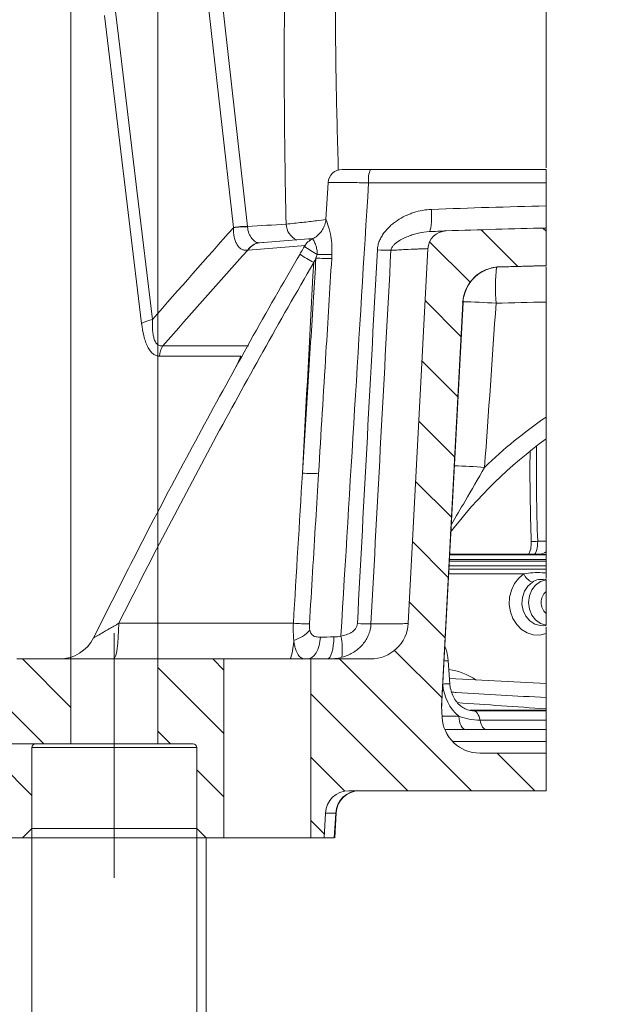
# Model space of a CAD drawing. Header units: millimetres. Extents: x 0 to 8410, y 0 to 5940.
# Tile 126 of 256: x 3864 to 4291, y 694 to 1391. Entities that reach past the tile are written whole.
import ezdxf

# ---------------------------------------------------------------- set-up
doc = ezdxf.new("R2010")
doc.units = ezdxf.units.MM
doc.header["$LTSCALE"] = 10
doc.linetypes.add('CENTERX2', pattern=[20.32, 12.7, -2.54, 2.54, -2.54])
doc.styles.add('SLDTEXTSTYLE0', font='TXT', dxfattribs={"width": 0.605})
doc.dimstyles.new('SLDDIMSTYLE10', dxfattribs={"dimtxt": 50, "dimasz": 50, "dimexe": 0, "dimexo": 0.0625, "dimgap": 12.5, "dimtad": 0, "dimtih": 1, "dimtoh": 1, "dimdec": 1, "dimlfac": 0.3, "dimrnd": 1e-09, "dimzin": 12, "dimdsep": 46, "dimtxsty": 'SLDTEXTSTYLE0', "dimsah": 1, "dimcen": 0.09, "dimadec": 0, "dimazin": 0, "dimtfac": 1, "dimtofl": 0, "dimtmove": 0, "dimatfit": 3, "dimfxl": 1, "dimfrac": 2, "dimtolj": 1, "dimtzin": 12, "dimarcsym": 0})
doc.dimstyles.new('SLDDIMSTYLE11', dxfattribs={"dimtxt": 50, "dimasz": 50, "dimexe": 0, "dimexo": 0.0625, "dimgap": 12.5, "dimtad": 1, "dimtoh": 1, "dimdec": 1, "dimlfac": 0.3, "dimrnd": 1e-09, "dimzin": 12, "dimdsep": 46, "dimtxsty": 'SLDTEXTSTYLE0', "dimsah": 1, "dimcen": 0.09, "dimadec": 0, "dimazin": 0, "dimtfac": 1, "dimtofl": 0, "dimtmove": 0, "dimatfit": 3, "dimfxl": 1, "dimfrac": 2, "dimtolj": 1, "dimtzin": 12, "dimarcsym": 0})
doc.dimstyles.new('SLDDIMSTYLE9', dxfattribs={"dimtxt": 50, "dimasz": 50, "dimexe": 0, "dimexo": 0.0625, "dimgap": 12.5, "dimtad": 0, "dimtih": 1, "dimtoh": 1, "dimdec": 1, "dimlfac": 0.3, "dimrnd": 1e-09, "dimzin": 12, "dimdsep": 46, "dimtxsty": 'SLDTEXTSTYLE0', "dimsah": 1, "dimcen": 0.09, "dimadec": 0, "dimazin": 0, "dimtfac": 1, "dimtofl": 0, "dimtmove": 0, "dimatfit": 3, "dimfxl": 1, "dimfrac": 2, "dimtolj": 1, "dimtzin": 12, "dimarcsym": 0})

# ---------------------------------------------------------------- blocks, each defined once
blk = doc.blocks.new('*D39')
at = {"color": 7, "linetype": 'Continuous', "lineweight": 0}
for p, q in [((3900.17, 938.56), (3900.17, 1615)), ((3961.84, 938.56), (3961.84, 1615)), ((3900.17, 1600), (3518.17, 1600)), ((3900.17, 1600), (3961.84, 1600)), ((3961.84, 1600), (4061.84, 1600))]:
    blk.add_line(p, q, dxfattribs=at)
for points in [[(3900.17, 1600), (3850.17, 1607.5), (3850.17, 1592.5)], [(3961.84, 1600), (4011.84, 1592.5), (4011.84, 1607.5)]]:
    blk.add_solid(points, dxfattribs=at)
at = {"color": 7, "linetype": 'Continuous', "lineweight": 0, "char_height": 50, "attachment_point": 1, "style": 'SLDTEXTSTYLE0'}
for s, insert in [('%%c', (3606.62, 1664.45)), ('6x', (3534.05, 1664.59)), ('18,5', (3679.47, 1664.45))]:
    blk.add_mtext(s, dxfattribs=dict(at, insert=insert))
blk = doc.blocks.new('*D40')
at = {"color": 7, "linetype": 'Continuous', "lineweight": 0}
for p, q in [((3872.67, 818.56), (3872.67, 576.7)), ((3989.34, 818.56), (3989.34, 576.7)), ((3872.67, 591.7), (3475.32, 591.7)), ((3872.67, 591.7), (3989.34, 591.7))]:
    blk.add_line(p, q, dxfattribs=at)
for points in [[(3872.67, 591.7), (3922.67, 584.2), (3922.67, 599.2)], [(3989.34, 591.7), (3939.34, 599.2), (3939.34, 584.2)]]:
    blk.add_solid(points, dxfattribs=at)
at = {"color": 7, "linetype": 'Continuous', "lineweight": 0, "char_height": 50, "attachment_point": 1, "style": 'SLDTEXTSTYLE0'}
for s, insert in [('2x', (3491.19, 656.29)), ('%%c', (3563.76, 656.15)), ('35', (3636.62, 656.15)), ('H8', (3732.02, 656.15))]:
    blk.add_mtext(s, dxfattribs=dict(at, insert=insert))
blk = doc.blocks.new('*D41')
at = {"color": 7, "linetype": 'Continuous', "lineweight": 0}
for p, q in [((3989.34, 818.56), (3989.34, 577.15)), ((3996.01, 811.89), (3996.01, 577.15)), ((3989.34, 592.15), (3889.34, 592.15)), ((3996.01, 592.15), (3989.34, 592.15)), ((3996.01, 592.15), (4290.54, 592.15))]:
    blk.add_line(p, q, dxfattribs=at)
for points in [[(3989.34, 592.15), (3939.34, 599.65), (3939.34, 584.65)], [(3996.01, 592.15), (4046.01, 584.65), (4046.01, 599.65)]]:
    blk.add_solid(points, dxfattribs=at)
at = {"color": 7, "linetype": 'Continuous', "lineweight": 0, "char_height": 50, "attachment_point": 1, "style": 'SLDTEXTSTYLE0'}
for s, insert in [('2', (4076.02, 656.61)), ('x 45', (4114.16, 656.75)), ('%%d', (4244.02, 656.61))]:
    blk.add_mtext(s, dxfattribs=dict(at, insert=insert))
blk = doc.blocks.new('*D42')
at = {"color": 7, "linetype": 'Continuous', "lineweight": 0}
for p, q in [((3568.18, 878.56), (3568.18, 1141.06)), ((3875.34, 878.56), (3553.18, 878.56)), ((3568.18, 878.56), (3568.18, 811.89)), ((3852.57, 811.89), (3553.18, 811.89)), ((3568.18, 811.89), (3568.18, 711.89))]:
    blk.add_line(p, q, dxfattribs=at)
for points in [[(3568.18, 878.56), (3575.68, 928.56), (3560.68, 928.56)], [(3568.18, 811.89), (3560.68, 761.89), (3575.68, 761.89)]]:
    blk.add_solid(points, dxfattribs=at)
at = {"color": 7, "linetype": 'Continuous', "lineweight": 0, "char_height": 50, "attachment_point": 1, "rotation": 90, "style": 'SLDTEXTSTYLE0'}
for s, insert in [('20', (3503.72, 1048.83)), ('2x ', (3503.72, 957.18))]:
    blk.add_mtext(s, dxfattribs=dict(at, insert=insert))

msp = doc.modelspace()

# ---------------------------------------------------------------- hatches: boundary and pattern name
at = {"linetype": 'Continuous', "lineweight": 0}
h = msp.add_hatch(dxfattribs=at)
h.set_pattern_fill('ANSI31', scale=10, angle=90, style=0)
edge = h.paths.add_edge_path(flags=0)
edge.add_arc((4372.275494, -4754.73198), 5973.333333, 91.3020563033, 91.6192780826, ccw=False)
edge.add_line((4236.542165, 1217.059006), (4236.542165, 1243.732529))
edge.add_arc((4372.275494, -4754.73198), 6000, 91.2962683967, 91.9725075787)
edge.add_arc((4166.214716, 1228.387335), 13.333333, 91.972507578, 177)
edge.add_line((4152.899656, 1229.085148), (4138.998105, 963.827755))
edge.add_arc((4112.367984, 965.223381), 26.666667, 270, 357, ccw=False)
edge.add_line((4112.367984, 938.556714), (4070.173706, 938.556714))
edge.add_line((4070.173706, 938.556714), (4070.173706, 811.890048))
edge.add_line((4070.173706, 811.890048), (4079.44898, 811.890048))
edge.add_line((4079.44898, 811.890048), (4080.368156, 829.42898))
edge.add_arc((4097.011982, 828.556714), 16.666667, 90, 177, ccw=False)
edge.add_line((4097.011982, 845.223381), (4236.542165, 845.223381))
edge.add_line((4236.542165, 845.223381), (4236.542165, 871.890048))
edge.add_line((4236.542165, 871.890048), (4189.68269, 871.890048))
edge.add_arc((4189.68269, 898.556714), 26.666667, 183, 270, ccw=False)
edge.add_line((4163.052569, 897.161089), (4162.630042, 905.223381))
edge.add_line((4162.630042, 905.223381), (4177.604633, 1190.955593))
edge.add_arc((4204.234754, 1189.559968), 26.666667, 91.619278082, 177, ccw=False)
h = msp.add_hatch(dxfattribs=at)
h.set_pattern_fill('ANSI31', scale=10, angle=90, style=0)
edge = h.paths.add_edge_path(flags=0)
edge.add_arc((3862.073493, 925.223381), 13.333333, 90, 177)
edge.add_line((3848.758432, 925.921194), (3847.673706, 905.223381))
edge.add_line((3847.673706, 905.223381), (3852.565098, 811.890048))
edge.add_line((3852.565098, 811.890048), (3866.007039, 811.890048))
edge.add_line((3866.007039, 811.890048), (3872.673706, 818.556714))
edge.add_line((3872.673706, 818.556714), (3872.673706, 875.890048))
edge.add_arc((3875.340372, 875.890048), 2.666667, 90, 180, ccw=False)
edge.add_line((3875.340372, 878.556714), (3900.173706, 878.556714))
edge.add_line((3900.173706, 878.556714), (3900.173706, 938.556714))
edge.add_line((3900.173706, 938.556714), (3862.073493, 938.556714))
h = msp.add_hatch(dxfattribs=at)
h.set_pattern_fill('ANSI31', scale=10, angle=90, style=0)
edge = h.paths.add_edge_path(flags=0)
edge.add_line((3996.007039, 811.890048), (4008.507039, 811.890048))
edge.add_line((4008.507039, 811.890048), (4008.507039, 938.556714))
edge.add_line((4008.507039, 938.556714), (3961.840372, 938.556714))
edge.add_line((3961.840372, 938.556714), (3961.840372, 878.556714))
edge.add_line((3961.840372, 878.556714), (3986.673706, 878.556714))
edge.add_arc((3986.673706, 875.890048), 2.666667, 0, 90, ccw=False)
edge.add_line((3989.340372, 875.890048), (3989.340372, 818.556714))
edge.add_line((3989.340372, 818.556714), (3996.007039, 811.890048))

# ---------------------------------------------------------------- linework, layer by layer
at = {"color": 8, "linetype": 'Continuous', "lineweight": 0}
for p, q in [((4015.256898, 1244.052283), (3994.814109, 1425.94738)), ((4004.828394, 1426.647536), (4025.271183, 1244.752488)), ((3950.346266, 1176.174414), (3924.168483, 1394.304714)), ((4236.542179, 1275.746755), (4110.96375, 1275.746755)), ((4068.397553, 1235.96274), (4070.133117, 1235.223394)), ((4066.280419, 1231.437953), (4025.750788, 1228.162827)), ((4036.457215, 1233.411016), (4035.916956, 1233.411016)), ((4203.4812, 1216.215995), (4203.634482, 1216.215995)), ((4177.764994, 1190.955596), (4177.604628, 1190.955596)), ((4177.692155, 1190.976756), (4177.764994, 1190.955596)), ((3965.38733, 1160.277681), (4025.900026, 1160.277681)), ((4020.469367, 1152.942485), (3963.072254, 1152.942485)), ((4017.220127, 1145.466771), (4020.469367, 1152.942485)), ((4230.655078, 1021.890051), (4236.542188, 1021.890051)), ((4168.409247, 1012.419817), (4236.542147, 1012.419817)), ((4236.542179, 1012.552102), (4231.635872, 1012.723378)), ((4236.542154, 1004.569289), (4167.992844, 1004.569289)), ((4168.168979, 1007.889938), (4236.54215, 1007.889938)), ((4236.54215, 1009.086986), (4168.232474, 1009.086986)), ((4220.923754, 998.835608), (4167.688725, 998.835608)), ((4167.864859, 1002.156257), (4236.542162, 1002.156257)), ((3934.121719, 963.827751), (4057.711488, 963.827751)), ((4163.059579, 897.161086), (4162.637065, 905.223384)), ((4182.589735, 902.270116), (4236.542164, 902.270116)), ((4163.015318, 898.033356), (4174.867792, 898.033356)), ((4163.052572, 897.161086), (4163.059579, 897.161086)), ((4189.875594, 895.223382), (4236.542149, 895.223382)), ((4236.542173, 880.223383), (4170.324714, 880.223383)), ((3989.340353, 875.890051), (3872.673692, 875.890051)), ((4087.75889, 829.42898), (4080.368163, 829.42898)), ((4086.697961, 811.890048), (4087.75889, 829.42898)), ((4087.714584, 829.552451), (4087.75889, 829.42898))]:
    msp.add_line(p, q, dxfattribs=at)
at = {"color": 7, "linetype": 'Continuous', "lineweight": 0}
for p, q in [((4236.542149, 1412.390055), (4236.542161, 1286.390058)), ((4112.353613, 1285.223396), (4236.542171, 1285.223396)), ((4082.42429, 1275.844755), (4080.821783, 1250.036887)), ((4236.54216, 1259.409221), (4236.542179, 1275.746755)), ((4236.542165, 1243.732553), (4236.542165, 1217.059003)), ((4033.871266, 1233.245563), (4071.375794, 1236.278496)), ((4071.345346, 1236.088307), (4071.349529, 1236.079416)), ((4138.998102, 963.827751), (4152.89965, 1229.085159)), ((4162.630037, 905.223384), (4177.604628, 1190.955596)), ((4162.893238, 908.427761), (4177.879875, 1190.966548)), ((4236.542155, 1109.895936), (4236.54219, 1191.342654)), ((4236.542188, 1093.794089), (4236.542188, 1021.890051)), ((4231.635872, 1012.723378), (4168.425381, 1012.723378)), ((4236.542179, 1012.552102), (4236.542147, 1012.419817)), ((4236.54215, 1009.086986), (4236.54215, 1007.889938)), ((4236.542154, 1004.569289), (4236.542162, 1002.156257)), ((4236.542164, 994.832051), (4234.434682, 994.97951)), ((4236.542174, 986.234987), (4236.542174, 970.878434)), ((4234.590624, 962.144826), (4236.542164, 962.281383)), ((4236.542161, 921.105501), (4236.542161, 956.526182)), ((3862.07348, 938.55671), (3900.1737, 938.55671)), ((3900.1737, 878.556713), (3900.1737, 938.55671)), ((3961.84037, 938.55671), (3900.1737, 938.55671)), ((3961.84037, 938.55671), (3961.84037, 878.556713)), ((3961.84037, 938.55671), (4008.507047, 938.55671)), ((4008.507047, 811.890048), (4008.507047, 938.55671)), ((4070.173686, 938.55671), (4008.507047, 938.55671)), ((4070.173686, 938.55671), (4070.173686, 811.890048)), ((4070.173686, 938.55671), (4112.367969, 938.55671)), ((4168.445909, 921.03405), (4167.29152, 937.158634)), ((4236.542141, 921.105501), (4168.18425, 924.689218)), ((4162.722893, 905.215958), (4162.893238, 908.427761)), ((4163.052572, 897.161086), (4162.630037, 905.223384)), ((4162.630037, 905.223384), (4162.637065, 905.223384)), ((4185.161562, 901.89005), (4236.542159, 901.89005)), ((4236.542166, 903.256468), (4236.542164, 902.270116)), ((4164.969033, 888.556714), (4236.542153, 888.556714)), ((3900.1737, 878.556713), (3875.340353, 878.556713)), ((3961.84037, 878.556713), (3900.1737, 878.556713)), ((3986.673704, 878.556713), (3961.84037, 878.556713)), ((3872.673692, 818.556715), (3872.673692, 875.890051)), ((3989.340353, 875.890051), (3989.340353, 818.556715)), ((4189.682706, 871.890045), (4236.542165, 871.890045)), ((4236.542165, 871.890045), (4236.542165, 845.22338)), ((4097.011967, 845.22338), (4236.542165, 845.22338)), ((4079.449001, 811.890048), (4080.368163, 829.42898)), ((4087.015491, 811.864538), (4088.085822, 829.529915)), ((3872.673692, 818.556715), (3866.007045, 811.890048)), ((3872.673692, 818.556715), (3989.340353, 818.556715)), ((3996.007025, 811.890048), (3989.340353, 818.556715)), ((3852.565127, 811.890048), (3866.007045, 811.890048)), ((3996.007025, 811.890048), (3866.007045, 811.890048)), ((3996.007025, 811.890048), (4008.507047, 811.890048)), ((4008.507047, 811.890048), (4070.173686, 811.890048)), ((4070.173686, 811.890048), (4079.449001, 811.890048)), ((4079.449001, 811.890048), (4086.697961, 811.890048))]:
    msp.add_line(p, q, dxfattribs=at)
at = {"color": 7, "linetype": 'CENTERX2', "lineweight": 0, "ltscale": 3.333333}
msp.add_line((3931.007039, 956.859327), (3931.007039, 783.556714), dxfattribs=at)
at = {"color": 8, "linetype": 'Continuous', "lineweight": 0, "flags": 128}
for points in [[(3931.852505, 1396.993927), (3934.887617, 1371.707848), (3947.028021, 1270.563584), (3958.034649, 1178.864446)], [(4155.556373, 1256.937267), (4155.607287, 1253.817063), (4155.573296, 1250.840109), (4155.455584, 1248.113098), (4155.258442, 1245.733879), (4154.98888, 1243.787787), (4154.656575, 1242.344659), (4154.273473, 1241.456202), (4153.853312, 1241.154305)], [(4021.024648, 1151.831703), (4020.902726, 1152.115496), (4020.469367, 1152.942485)], [(4236.542161, 956.526182), (4232.098323, 955.524811), (4227.573282, 955.702731), (4223.198722, 957.050827), (4219.198647, 959.500081), (4215.777858, 962.925076), (4213.111509, 967.150461), (4211.336128, 971.959861), (4210.542624, 977.107045), (4210.771614, 982.328449), (4212.011376, 987.356734), (4214.198441, 991.934445), (4217.220817, 995.827175), (4220.923754, 998.835608)], [(4226.905803, 992.987846), (4223.676618, 990.201242), (4221.253196, 986.481291), (4219.829788, 982.126153), (4219.520482, 977.484913), (4220.350071, 972.929591), (4222.252059, 968.82529), (4225.073996, 965.501002), (4228.5897, 963.223186), (4232.517363, 962.174393), (4234.590624, 962.144826)], [(4236.542164, 962.526321), (4232.620604, 963.728447), (4229.163466, 966.18083), (4226.462242, 969.676693), (4224.74468, 973.921288), (4224.155604, 978.556717), (4224.74468, 983.192145), (4226.462242, 987.436741), (4229.163466, 990.932603), (4232.620604, 993.384986), (4236.542164, 994.5871)], [(3930.49241, 938.55671), (3931.178066, 939.035621), (3931.839104, 940.455131), (3932.451773, 942.764252), (3932.994053, 945.88006), (3933.446512, 949.690647), (3933.792852, 954.059121), (3934.020654, 958.828598), (3934.121719, 963.827751)], [(4054.891784, 938.55671), (4055.363071, 938.781904), (4055.826415, 939.453673), (4056.273992, 940.560668), (4056.698218, 942.084212), (4057.091918, 943.998552), (4057.448444, 946.271352), (4057.761836, 948.864253), (4058.026721, 951.733447)], [(4076.870263, 954.042792), (4076.577668, 950.96477), (4075.961864, 948.035997), (4075.044477, 945.35914), (4073.857705, 943.028015), (4072.443107, 941.124317), (4070.850228, 939.714766), (4069.134918, 938.848785), (4067.357319, 938.55671)], [(4086.447349, 954.228348), (4086.309748, 951.122276), (4086.008462, 948.162073), (4085.554084, 945.453054), (4084.962864, 943.091568), (4084.25576, 941.161619), (4083.458001, 939.731853), (4082.597909, 938.853131), (4081.706089, 938.55671)], [(4185.161562, 901.89005), (4185.927879, 901.771902), (4186.676116, 901.420254), (4187.388491, 900.843417), (4188.048315, 900.055015), (4188.639891, 899.073681), (4189.149312, 897.922603), (4189.564458, 896.628978), (4189.875594, 895.223382)], [(4179.860923, 888.556714), (4178.91758, 888.736304), (4178.008112, 889.268617), (4177.165203, 890.134542), (4176.419152, 891.302974), (4175.796681, 892.731939), (4175.320191, 894.370117), (4175.00682, 896.158672), (4174.867792, 898.033356)], [(4194.589676, 888.556714), (4193.823359, 888.674862), (4193.075122, 889.026511), (4192.362697, 889.603347), (4191.702924, 890.391749), (4191.111298, 891.373084), (4190.601926, 892.524161), (4190.18673, 893.81778), (4189.875594, 895.223382)]]:
    msp.add_lwpolyline(points, dxfattribs=at)
at = {"color": 7, "linetype": 'Continuous', "lineweight": 0, "flags": 128}
for points in [[(4236.542179, 1275.746755), (4236.542149, 1277.62142), (4236.542164, 1279.409957), (4236.542161, 1281.048141), (4236.542164, 1282.477112), (4236.542158, 1283.645562), (4236.542174, 1284.511469), (4236.542168, 1285.043788), (4236.542171, 1285.223396)], [(4236.542188, 1021.890051), (4236.542154, 1018.195171), (4236.542173, 1014.624344), (4236.542177, 1014.352236)], [(4236.54215, 1009.086986), (4236.542173, 1009.730157), (4236.542174, 1010.349151), (4236.542173, 1010.92071), (4236.542187, 1011.423351), (4236.54217, 1011.838187), (4236.542147, 1012.149621), (4236.542172, 1012.345957), (4236.542147, 1012.419817)], [(4236.542174, 1014.352236), (4236.54216, 1013.404374), (4236.542173, 1012.797412), (4236.542179, 1012.552102)], [(4236.54215, 1007.889938), (4236.542187, 1007.27534), (4236.542183, 1006.681814), (4236.542151, 1006.129714), (4236.542175, 1005.637975), (4236.54218, 1005.22345), (4236.542169, 1004.900355), (4236.542157, 1004.679781), (4236.542154, 1004.569289)], [(4236.54219, 999.418243), (4236.542155, 1000.017729), (4236.542172, 1000.576076), (4236.542141, 1001.073849), (4236.542184, 1001.493714), (4236.542158, 1001.821068), (4236.542158, 1002.044511), (4236.542162, 1002.156257)], [(4236.542182, 911.204884), (4236.542169, 914.176306), (4236.542172, 916.655691), (4236.542142, 918.610314), (4236.54214, 920.014401), (4236.542155, 920.849412), (4236.542141, 921.105501)], [(4163.063545, 897.112707), (4162.849736, 901.192489), (4162.635927, 905.272266)], [(4236.542149, 895.223382), (4236.54214, 896.821383), (4236.542138, 898.267286), (4236.542168, 899.516487), (4236.542158, 900.530456), (4236.542152, 901.277923), (4236.542178, 901.735829), (4236.542159, 901.89005)], [(4236.542165, 901.89005), (4236.542173, 901.983964), (4236.54216, 902.186713), (4236.542164, 902.270116)], [(4236.542149, 895.223382), (4236.542152, 893.625375), (4236.542154, 892.179478), (4236.542179, 890.930277), (4236.542189, 889.916303), (4236.542146, 889.168842), (4236.54217, 888.710935), (4236.542183, 888.556714)], [(4236.542173, 880.223383), (4236.542167, 881.918595), (4236.542163, 883.510629), (4236.54215, 884.950609), (4236.542167, 886.19434), (4236.542151, 887.203652), (4236.542164, 887.947567), (4236.542172, 888.403251), (4236.542153, 888.556714)], [(4236.542173, 880.223383), (4236.542157, 878.528165), (4236.542174, 876.936137), (4236.542174, 875.496157), (4236.54217, 874.252419), (4236.542173, 873.243108), (4236.542173, 872.499192), (4236.542165, 872.043515), (4236.542159, 871.890045)]]:
    msp.add_lwpolyline(points, dxfattribs=at)
at = {"color": 7, "linetype": 'Continuous', "lineweight": 0}
for centre, radius, start, end in [((4092.294197, 1275.223298), 10.000098, 90.000323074, 176.164992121), ((4166.214716, 1228.387335), 13.333333, 91.972507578, 177), ((4372.275494, -4754.73198), 6000, 91.2962683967, 91.9725075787), ((4077.121352, 1224.104625), 13.333333, 115.746324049, 149.977821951), ((4204.234754, 1189.559968), 26.666667, 91.619278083, 177), ((4372.275494, -4754.73198), 5973.333333, 91.3020563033, 91.6192780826), ((4433.285104, 825.298791), 333.333333, 126.173247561, 142.516703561), ((4231.585098, 1021.079907), 8.356683, 270.348121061, 306.383497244), ((4112.367984, 965.223381), 26.666667, 270, 357), ((3892.249947, 965.223329), 26.666619, 270.009551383, 333.773982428), ((4189.68269, 898.556714), 26.666667, 183, 270), ((4189.689579, 898.556584), 26.666539, 182.99974168, 269.999652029), ((3875.340372, 875.890048), 2.666667, 90, 180), ((3986.673706, 875.890048), 2.666667, 0, 90), ((4097.011982, 828.556714), 16.666667, 90, 177), ((4104.583738, 828.55671), 16.666671, 90.01123711, 176.738972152)]:
    msp.add_arc(centre, radius, start, end, dxfattribs=at)
at = {"color": 8, "linetype": 'Continuous', "lineweight": 0}
for centre, radius, start, end in [((4128.735803, 1277.980512), 17.911882, 156.148848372, 187.163902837), ((4023.18917, 1202.567412), 42.236423, 87.174502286, 100.824797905), ((4023.549423, 1202.804619), 41.871053, 87.637555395, 101.389870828), ((4065.946579, 1247.20018), 13.392305, 183.001399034, 244.058353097), ((4034.67086, 1222.497706), 10.778437, 95.044959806, 148.415579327), ((4034.7968, 1222.738632), 10.547616, 95.034072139, 149.052138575), ((4102.649351, 1278.98334), 60.814184, 232.439153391, 242.492172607), ((4129.654906, 1478.647124), 250.716033, 267.146980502, 269.346372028), ((4121.612876, 1310.677476), 103.956258, 235.264501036, 241.560329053), ((4086.54568, 1437.118799), 215.064136, 266.582890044, 269.55585164), ((4081.012193, 1372.767582), 147.864038, 267.499481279, 271.56295076), ((4204.391477, 1189.563915), 26.662828, 91.626927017, 177.008055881), ((4376.486789, 1201.697822), 175.671545, 175.293585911, 183.677108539), ((4174.568342, 849.170826), 342.296328, 85.54158989, 89.551615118), ((3961.93151, 1155.394721), 23.791039, 99.4272607, 119.140856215), ((3977.706772, 1152.356588), 14.646241, 147.259995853, 177.707369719), ((4433.784276, 824.811174), 346.666667, 124.678266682, 133.984608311), ((4157.880649, 614.242315), 461.346105, 85.629683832, 88.282436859), ((4077.06683, 1286.580085), 216.797778, 266.584898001, 269.601570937), ((4226.252877, 1061.855789), 40.207457, 269.83288674, 276.285754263), ((4230.03155, 1002.168964), 9.69862, 200.102085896, 251.198661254), ((4243.413559, 978.55671), 10.303973, 131.825755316, 228.174244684), ((4070.515564, 1180.074332), 216.625318, 266.611442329, 269.62941863), ((4115.309551, 1213.55474), 250.198722, 267.19364614, 269.39560457), ((4049.970598, 977.187137), 26.698154, 287.562641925, 316.820347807), ((4043.456468, 944.821179), 48.919984, 354.071406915, 11.776472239), ((4166.445112, 914.13414), 23.039961, 87.894578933, 94.856254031), ((4162.254471, 888.434338), 43.02503, 55.070189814, 82.695822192), ((4167.633733, 877.036212), 44.00506, 88.942494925, 95.436518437), ((4104.307112, 828.657393), 16.566201, 90.291291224, 177.330429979)]:
    msp.add_arc(centre, radius, start, end, dxfattribs=at)
for centre, major_axis, ratio, start_param, end_param in [((4630.625869, 216.496211), (-346.770925, 2018.503972), 0.2299323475, 0.8888942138, 0.9962670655), ((4585.15108, 1071.890048), (0, 690), 0.5151165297, 1.5455006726, 1.6433236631), ((4582.293856, 1071.890048), (0, 693.333333), 0.515043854, 1.5507900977, 1.6433236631), ((4189.368592, 922.413407), (-3.106545, 29.879781), 0.8636724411, 1.533601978, 2.4299588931), ((4379.275053, 896.074481), (1003.2008, -69.953616), 0.002776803, 4.5062285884, 4.569820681)]:
    msp.add_ellipse(centre, major_axis=major_axis, ratio=ratio, start_param=start_param, end_param=end_param, dxfattribs=at)
for points, knots in [([(4087.327946, 1423.187337), (4087.461516, 1397.504629), (4087.701044, 1351.448299), (4088.97717, 1305.209494), (4089.541681, 1284.755152)], [0, 0, 0, 0, 0.5576368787, 1, 1, 1, 1]), ([(4110.96375, 1275.746755), (4107.311097, 1275.802495), (4100.004082, 1275.914003), (4090.888592, 1275.988914), (4084.756822, 1275.977805), (4082.135608, 1275.916893), (4082.498213, 1275.849254), (4082.568669, 1275.836112)], [0, 0, 0, 0, 0.2359578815, 0.4720261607, 0.7077361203, 0.9432117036, 1, 1, 1, 1]), ([(4117.175755, 1228.241855), (4117.234786, 1229.33997), (4117.390635, 1230.42362), (4117.88338, 1232.563869), (4118.2181, 1233.608096), (4119.029197, 1235.621793), (4119.506846, 1236.596597), (4120.588322, 1238.490127), (4121.194033, 1239.409928), (4123.133527, 1242.032721), (4124.600116, 1243.626065), (4127.003826, 1245.833868), (4127.840482, 1246.53892), (4129.548609, 1247.868732), (4130.42368, 1248.496928), (4133.106644, 1250.280598), (4134.971742, 1251.336105), (4137.876574, 1252.732063), (4138.86287, 1253.165896), (4140.871866, 1253.969942), (4141.89395, 1254.339537), (4147.02041, 1256.001401), (4151.229119, 1256.775468), (4155.556375, 1256.93726)], [0, 0, 0, 0, 0.0625, 0.0625, 0.125, 0.125, 0.1875, 0.1875, 0.25, 0.25, 0.375, 0.375, 0.4375, 0.4375, 0.5, 0.5, 0.625, 0.625, 0.6875, 0.6875, 0.75, 0.75, 1, 1, 1, 1]), ([(4052.572645, 1246.498954), (4056.410915, 1246.899591), (4064.169879, 1247.709468), (4073.708286, 1248.815558), (4078.718858, 1249.507927), (4080.937205, 1249.814462)], [0, 0, 0, 0, 0.3529817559, 0.7135436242, 1, 1, 1, 1]), ([(4080.746816, 1250.041506), (4080.741614, 1250.045335), (4080.7104, 1250.068307), (4081.057173, 1249.180567), (4081.844901, 1246.994885), (4082.823791, 1244.08991), (4084.114284, 1238.804002), (4085.127818, 1232.672939), (4085.073755, 1227.623535), (4085.045222, 1224.958556)], [0, 0, 0, 0, 0.0335936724, 0.2015812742, 0.2277239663, 0.4432040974, 0.5729951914, 0.7746349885, 1, 1, 1, 1]), ([(4025.48904, 1228.142965), (4024.78534, 1227.982942), (4024.102809, 1227.933838), (4023.099721, 1228.03303), (4022.768873, 1228.095035), (4022.113083, 1228.279924), (4021.786332, 1228.403876), (4020.833822, 1228.863256), (4020.231713, 1229.285007), (4019.090433, 1230.359827), (4018.54686, 1231.022564), (4017.577388, 1232.522618), (4017.150289, 1233.355308), (4016.596507, 1234.716615), (4016.426519, 1235.189219), (4016.117263, 1236.171401), (4015.977341, 1236.684117), (4015.370575, 1239.294387), (4015.171958, 1241.522549), (4015.280548, 1243.851069)], [0, 0, 0, 0, 0.125, 0.125, 0.1875, 0.1875, 0.25, 0.25, 0.375, 0.375, 0.5, 0.5, 0.625, 0.625, 0.6875, 0.6875, 0.75, 0.75, 1, 1, 1, 1]), ([(4025.275382, 1244.640096), (4025.35125, 1242.946743), (4025.746514, 1241.374824), (4026.903573, 1238.49499), (4027.63475, 1237.262019), (4028.849756, 1235.723559), (4029.268949, 1235.273069), (4030.120057, 1234.5031), (4030.553605, 1234.181558), (4031.440868, 1233.669174), (4031.890705, 1233.481686), (4032.79414, 1233.251094), (4033.250654, 1233.206089), (4033.723029, 1233.234379)], [0, 0, 0, 0, 0.25, 0.25, 0.5, 0.5, 0.625, 0.625, 0.75, 0.75, 0.875, 0.875, 1, 1, 1, 1]), ([(4153.853329, 1241.154286), (4151.303631, 1241.054294), (4148.792557, 1240.686646), (4145.061663, 1239.836917), (4143.822499, 1239.50203), (4141.373345, 1238.739668), (4140.161001, 1238.311944), (4137.760121, 1237.357487), (4136.571437, 1236.831302), (4134.22272, 1235.653839), (4133.066392, 1235.006036), (4131.395275, 1233.901854), (4130.848284, 1233.511054), (4129.784727, 1232.661984), (4129.267232, 1232.203379), (4128.307835, 1231.194722), (4127.859482, 1230.639794), (4127.138641, 1229.392883), (4126.868325, 1228.692523), (4126.794796, 1227.947409)], [0, 0, 0, 0, 0.25, 0.25, 0.375, 0.375, 0.5, 0.5, 0.625, 0.625, 0.75, 0.75, 0.8125, 0.8125, 0.875, 0.875, 0.9375, 0.9375, 1, 1, 1, 1]), ([(4074.561117, 1225.044337), (4074.563059, 1225.08596), (4074.618956, 1226.283881), (4074.449647, 1228.635066), (4073.721613, 1231.29118), (4072.761768, 1233.651047), (4071.783158, 1235.428519), (4071.321784, 1236.129293), (4071.342285, 1236.093632), (4071.345346, 1236.088307)], [0, 0, 0, 0, 0.0065278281, 0.1878702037, 0.3684483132, 0.4950863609, 0.7277528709, 0.9593536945, 1, 1, 1, 1]), ([(4152.797624, 1229.123113), (4152.340795, 1229.126541), (4151.431327, 1229.104849), (4149.415397, 1229.034955), (4148.634177, 1229.005387), (4146.850517, 1228.933246), (4145.845909, 1228.890578), (4142.5025, 1228.742436), (4139.885713, 1228.619179), (4135.401837, 1228.396592), (4133.813563, 1228.316079), (4130.447346, 1228.141836), (4128.663425, 1228.047785), (4126.794796, 1227.947409)], [0, 0, 0, 0, 0.25, 0.25, 0.375, 0.375, 0.5, 0.5, 0.75, 0.75, 0.875, 0.875, 1, 1, 1, 1]), ([(4064.152297, 1070.167314), (4065.419153, 1090.447933), (4066.68929, 1110.728394), (4067.962775, 1131.008693), (4069.294847, 1152.221991), (4070.630581, 1173.435112), (4071.970055, 1194.648051), (4072.554961, 1203.911076), (4073.14058, 1213.174065), (4073.726919, 1222.43702)], [0, 0, 0, 0, 0.018306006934, 0.018306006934, 0.018306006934, 0.037454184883, 0.037454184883, 0.037454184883, 0.045815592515, 0.045815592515, 0.045815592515, 0.045815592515]), ([(4084.878562, 1222.061133), (4083.514221, 1199.902556), (4082.153505, 1177.743798), (4080.796345, 1155.584864), (4079.044764, 1126.986051), (4077.299105, 1098.386942), (4075.559224, 1069.787548)], [0, 0, 0, 0, 0.020000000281, 0.020000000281, 0.020000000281, 0.045812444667, 0.045812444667, 0.045812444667, 0.045812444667]), ([(4072.105449, 1219.266749), (4047.865174, 1177.38048), (4024.246478, 1135.145651), (3978.245273, 1049.982779), (3955.868891, 1007.065652), (3934.121699, 963.827755)], [0, 0, 0, 0, 0.5, 0.5, 1, 1, 1, 1]), ([(3958.034642, 1178.864434), (3957.918896, 1176.482528), (3957.904223, 1174.155307), (3958.118856, 1170.79258), (3958.231443, 1169.686802), (3958.561646, 1167.565333), (3958.777059, 1166.559786), (3959.337165, 1164.690504), (3959.688012, 1163.81794), (3960.522893, 1162.336854), (3961.010883, 1161.717408), (3961.844462, 1161.014696), (3962.138396, 1160.819185), (3962.743127, 1160.511032), (3963.054741, 1160.397203), (3964.014953, 1160.166096), (3964.693801, 1160.160064), (3965.387346, 1160.277693)], [0, 0, 0, 0, 0.25, 0.25, 0.375, 0.375, 0.5, 0.5, 0.625, 0.625, 0.75, 0.75, 0.8125, 0.8125, 0.875, 0.875, 1, 1, 1, 1]), ([(3963.072258, 1152.942494), (3962.257474, 1152.942494), (3961.45983, 1153.077861), (3960.291223, 1153.500928), (3959.906341, 1153.678704), (3959.146396, 1154.111802), (3958.769314, 1154.368971), (3957.674552, 1155.246333), (3956.990137, 1155.971683), (3955.707412, 1157.688587), (3955.104459, 1158.691365), (3954.015399, 1160.884815), (3953.526124, 1162.075746), (3952.642679, 1164.619759), (3952.249062, 1165.974941), (3951.21834, 1170.144863), (3950.71557, 1173.097225), (3950.346282, 1176.174406)], [0, 0, 0, 0, 0.125, 0.125, 0.1875, 0.1875, 0.25, 0.25, 0.375, 0.375, 0.5, 0.5, 0.625, 0.625, 0.75, 0.75, 1, 1, 1, 1]), ([(4193.036359, 1074.246994), (4188.456788, 1066.252632), (4180.673347, 1052.665409), (4172.792773, 1039.375736), (4169.548919, 1033.905354)], [0, 0, 0, 0, 0.58837349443, 1, 1, 1, 1]), ([(4075.559224, 1069.787548), (4074.885177, 1058.707855), (4074.211922, 1047.62812), (4073.539455, 1036.548341), (4072.060681, 1012.183617), (4070.585711, 987.818685), (4069.11448, 963.453551)], [0, 0, 0, 0, 0.010000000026, 0.010000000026, 0.010000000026, 0.031990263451, 0.031990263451, 0.031990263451, 0.031990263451]), ([(4224.144702, 1012.723378), (4224.196109, 1012.792388), (4225.245269, 1014.20082), (4225.993857, 1017.391644), (4226.094575, 1020.416314), (4226.135605, 1021.648503)], [0, 0, 0, 0, 0.02962849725, 0.60469041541, 1, 1, 1, 1]), ([(4230.655078, 1021.890051), (4230.611628, 1019.657162), (4230.547575, 1016.365437), (4229.152881, 1013.609779), (4228.704255, 1012.723378)], [0, 0, 0, 0, 0.6783342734, 1, 1, 1, 1]), ([(4220.923754, 998.835608), (4223.010853, 999.174355), (4227.27578, 999.866576), (4232.522575, 999.83118), (4235.650007, 999.509897), (4236.54219, 999.418243)], [0, 0, 0, 0, 0.4065097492, 0.8306911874, 1, 1, 1, 1]), ([(4234.430462, 994.776966), (4233.351935, 994.86253), (4230.649267, 995.076944), (4228.310976, 993.772024), (4226.905803, 992.987846)], [0, 0, 0, 0, 0.3990602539, 1, 1, 1, 1]), ([(3916.225444, 953.388271), (3916.197018, 953.378287), (3916.133869, 953.356106), (3916.632034, 953.674447), (3917.471067, 954.181404), (3919.357118, 955.297533), (3922.359605, 957.051028), (3927.715418, 960.148356), (3931.87597, 962.537927), (3934.121719, 963.827751)], [0, 0, 0, 0, 0.0385161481, 0.0855663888, 0.2301567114, 0.2546200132, 0.4567489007, 0.7067682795, 1, 1, 1, 1]), ([(4058.026732, 951.733445), (4057.855826, 953.561188), (4057.750162, 955.497113), (4057.64822, 959.588297), (4057.653549, 961.688089), (4057.711517, 963.827755)], [0, 0, 0, 0, 0.5, 0.5, 1, 1, 1, 1]), ([(4091.346757, 954.805456), (4092.644305, 955.01511), (4093.917628, 955.306508), (4095.776067, 955.917529), (4096.386884, 956.150435), (4097.586637, 956.690079), (4098.177148, 956.998268), (4099.297966, 957.692304), (4099.832035, 958.079191), (4100.831066, 958.957564), (4101.285383, 959.440368), (4102.069775, 960.502757), (4102.403272, 961.09209), (4102.877624, 962.32704), (4103.024232, 962.986657), (4103.059679, 963.656072)], [0, 0, 0, 0, 0.25, 0.25, 0.375, 0.375, 0.5, 0.5, 0.625, 0.625, 0.75, 0.75, 0.875, 0.875, 1, 1, 1, 1]), ([(4112.670329, 963.369932), (4112.596693, 961.935575), (4112.390982, 960.510164), (4111.73417, 957.743106), (4111.280491, 956.388525), (4110.145454, 953.784368), (4109.471477, 952.547879), (4107.924727, 950.198124), (4107.04736, 949.082463), (4105.152916, 947.030783), (4104.130941, 946.086015), (4101.946358, 944.350457), (4100.801332, 943.574474), (4097.264484, 941.516052), (4094.756322, 940.486735), (4092.114801, 939.76829)], [0, 0, 0, 0, 0.125, 0.125, 0.25, 0.25, 0.375, 0.375, 0.5, 0.5, 0.625, 0.625, 0.75, 0.75, 1, 1, 1, 1]), ([(4112.670329, 963.369932), (4114.772002, 963.366459), (4116.775456, 963.365874), (4120.579279, 963.370671), (4122.355547, 963.376037), (4127.285878, 963.40067), (4130.06053, 963.428411), (4133.445662, 963.487192), (4134.446689, 963.509806), (4136.144387, 963.559976), (4136.846426, 963.587577), (4138.521711, 963.677767), (4139.068281, 963.747669), (4139.020636, 963.827755)], [0, 0, 0, 0, 0.125, 0.125, 0.25, 0.25, 0.5, 0.5, 0.625, 0.625, 0.75, 0.75, 1, 1, 1, 1]), ([(4069.439187, 958.917901), (4069.550789, 958.442827), (4069.689279, 957.993444), (4070.02909, 957.149881), (4070.231245, 956.756972), (4070.689609, 956.061665), (4070.947499, 955.754588), (4071.525665, 955.219796), (4071.846552, 954.993702), (4072.519487, 954.631465), (4072.873899, 954.492157), (4073.615546, 954.276991), (4074.005311, 954.200978), (4075.19629, 954.044367), (4076.020105, 954.030372), (4076.870276, 954.042797)], [0, 0, 0, 0, 0.125, 0.125, 0.25, 0.25, 0.375, 0.375, 0.5, 0.5, 0.625, 0.625, 0.75, 0.75, 1, 1, 1, 1]), ([(4067.357336, 938.556714), (4066.619991, 938.556714), (4065.960149, 938.594912), (4064.755974, 938.792637), (4064.214444, 938.95066), (4063.210635, 939.40903), (4062.748841, 939.709065), (4061.883876, 940.472132), (4061.47884, 940.939476), (4060.368507, 942.568052), (4059.753629, 943.956679), (4058.976985, 946.554841), (4058.745429, 947.502967), (4058.343609, 949.517932), (4058.171356, 950.591071), (4058.026732, 951.733445)], [0, 0, 0, 0, 0.125, 0.125, 0.25, 0.25, 0.375, 0.375, 0.5, 0.5, 0.75, 0.75, 0.875, 0.875, 1, 1, 1, 1]), ([(4092.114801, 939.76829), (4090.445232, 939.314198), (4088.747139, 939.008149), (4086.149094, 938.723358), (4085.2745, 938.657497), (4083.505001, 938.574112), (4082.605856, 938.556714), (4081.706101, 938.556714)], [0, 0, 0, 0, 0.5, 0.5, 0.75, 0.75, 1, 1, 1, 1]), ([(4169.646182, 915.064291), (4170.784939, 914.997689), (4193.040639, 913.696035), (4215.362481, 912.417757), (4236.542182, 911.204884)], [0, 0, 0, 0, 0.0511669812, 1, 1, 1, 1]), ([(4174.867792, 898.033356), (4177.304938, 897.257112), (4182.221011, 895.691316), (4187.30965, 895.380241), (4189.875594, 895.223382)], [0, 0, 0, 0, 0.4957505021, 1, 1, 1, 1])]:
    msp.add_open_spline(points, degree=3, knots=knots, dxfattribs=at)
at = {"color": 7, "linetype": 'Continuous', "lineweight": 0}
for points, knots in [([(4092.472968, 1285.223396), (4092.42318, 1285.223396), (4092.166668, 1285.223396), (4093.99839, 1285.223396), (4098.290738, 1285.223396), (4104.67622, 1285.223396), (4109.794541, 1285.223396), (4112.353613, 1285.223396)], [0, 0, 0, 0, 0.0567153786, 0.2922042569, 0.5278827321, 0.7639494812, 1, 1, 1, 1]), ([(4236.542165, 1259.409236), (4236.542165, 1258.3432), (4236.542165, 1257.300052), (4236.542165, 1255.257648), (4236.542165, 1254.24867), (4236.542165, 1252.327791), (4236.542165, 1251.421327), (4236.542165, 1249.71435), (4236.542165, 1248.908481), (4236.542165, 1247.467628), (4236.542165, 1246.824824), (4236.542165, 1245.695348), (4236.542165, 1245.213026), (4236.542165, 1244.445186), (4236.542165, 1244.153356), (4236.542165, 1243.759698), (4236.542165, 1243.66211), (4236.542165, 1243.664714)], [0, 0, 0, 0, 0.125, 0.125, 0.25, 0.25, 0.375, 0.375, 0.5, 0.5, 0.625, 0.625, 0.75, 0.75, 0.875, 0.875, 1, 1, 1, 1]), ([(4080.682403, 1250.040066), (4080.686043, 1249.907636), (4080.723936, 1248.529328), (4080.031386, 1245.97017), (4078.545382, 1242.51044), (4076.172188, 1239.470383), (4073.686327, 1237.268232), (4071.873154, 1236.4883), (4071.277438, 1236.232054)], [0, 0, 0, 0, 0.0226181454, 0.2354064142, 0.4431107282, 0.6639150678, 0.8895795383, 1, 1, 1, 1]), ([(4153.853312, 1241.154305), (4154.802551, 1241.196582), (4158.386475, 1241.356202), (4162.971742, 1241.560151), (4165.724896, 1241.687647), (4165.824714, 1241.701015), (4165.85671, 1241.7053)], [0, 0, 0, 0, 0.12532597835, 0.47317783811, 0.83113314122, 1, 1, 1, 1]), ([(4065.576262, 1230.775745), (4064.83125, 1229.485388), (4063.767231, 1227.642514), (4062.698616, 1225.800246), (4062.378231, 1225.247911)], [0, 0, 0, 0, 0.7001876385, 1, 1, 1, 1]), ([(4062.460027, 1225.200923), (4057.309088, 1216.361808), (4040.141156, 1186.901291), (4011.886691, 1136.243543), (3977.691562, 1073.218348), (3945.72428, 1012.286923), (3925.589471, 972.150128), (3916.187203, 953.407617)], [0, 0, 0, 0, 0.0994280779, 0.3313909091, 0.5636625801, 0.7962453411, 1, 1, 1, 1]), ([(4177.884249, 1190.978742), (4177.875502, 1191.327343), (4177.824557, 1193.357854), (4178.688847, 1196.908615), (4180.337565, 1201.328444), (4182.63407, 1205.125824), (4185.301982, 1208.291683), (4188.200563, 1210.834187), (4191.167732, 1212.783995), (4194.053277, 1214.193276), (4196.705205, 1215.132659), (4198.928598, 1215.684542), (4200.585523, 1215.963189), (4201.584908, 1216.081184), (4202.108848, 1216.130158), (4202.473295, 1216.158702), (4202.738599, 1216.175991), (4202.826981, 1216.180238), (4202.78942, 1216.178437), (4202.786456, 1216.178295)], [0, 0, 0, 0, 0.0236498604, 0.1377545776, 0.244085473, 0.3437486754, 0.4371346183, 0.5242039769, 0.6045704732, 0.677495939, 0.7417885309, 0.7953115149, 0.8337488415, 0.8576002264, 0.8750585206, 0.8954989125, 0.9296403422, 0.9944474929, 1, 1, 1, 1]), ([(4236.542145, 1216.348392), (4236.54215, 1216.149515), (4236.542166, 1215.595046), (4236.542198, 1211.45277), (4236.542114, 1204.739702), (4236.542195, 1197.548511), (4236.542191, 1192.957989), (4236.54219, 1191.342654)], [0, 0, 0, 0, 0.1364209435, 0.3803421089, 0.6241060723, 0.8677286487, 1, 1, 1, 1]), ([(4236.542165, 1094.377454), (4236.542165, 1094.377454), (4236.542165, 1094.500938), (4236.542165, 1094.978222), (4236.542165, 1095.33696), (4236.542165, 1096.234754), (4236.542165, 1096.782911), (4236.542165, 1098.020704), (4236.542165, 1098.705472), (4236.542165, 1100.192107), (4236.542165, 1100.988925), (4236.542165, 1102.640871), (4236.542165, 1103.503797), (4236.542165, 1106.177819), (4236.542165, 1108.012422), (4236.542165, 1109.895947)], [0, 0, 0, 0, 0.125, 0.125, 0.25, 0.25, 0.375, 0.375, 0.5, 0.5, 0.625, 0.625, 0.75, 0.75, 1, 1, 1, 1]), ([(4236.54219, 999.418243), (4236.542173, 998.798991), (4236.542138, 997.559665), (4236.542169, 996.205644), (4236.542164, 995.720111), (4236.542162, 995.536987)], [0, 0, 0, 0, 0.3834822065, 0.7674739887, 1, 1, 1, 1]), ([(4236.542174, 986.234987), (4236.542179, 987.201549), (4236.54219, 989.142651), (4236.542177, 991.709502), (4236.542142, 993.598157), (4236.542183, 994.408984), (4236.542168, 994.553296), (4236.542164, 994.5871)], [0, 0, 0, 0, 0.2362574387, 0.4744649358, 0.7057824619, 0.9310810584, 1, 1, 1, 1]), ([(4236.542164, 962.526321), (4236.542154, 962.693163), (4236.542133, 963.026777), (4236.542207, 964.607303), (4236.542172, 966.804339), (4236.542129, 969.031088), (4236.542163, 970.419994), (4236.542174, 970.878434)], [0, 0, 0, 0, 0.2182175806, 0.4363409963, 0.6591717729, 0.8875017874, 1, 1, 1, 1]), ([(4236.542167, 961.311007), (4236.542161, 961.242008), (4236.542129, 960.869354), (4236.5422, 959.646393), (4236.542179, 958.018223), (4236.542166, 956.959625), (4236.542161, 956.526182)], [0, 0, 0, 0, 0.0827820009, 0.4470963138, 0.7736135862, 1, 1, 1, 1]), ([(4167.29152, 937.158634), (4167.166075, 938.334978), (4166.829011, 941.49575), (4166.074724, 945.011429), (4165.111156, 947.143329), (4164.964086, 947.468722)], [0, 0, 0, 0, 0.33435872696, 0.89840293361, 1, 1, 1, 1]), ([(4185.161562, 901.89005), (4184.688481, 901.906401), (4183.017681, 901.964151), (4180.255395, 902.695402), (4176.919132, 904.526074), (4173.941581, 907.197807), (4171.415591, 910.705268), (4169.582079, 914.770343), (4168.701977, 918.31886), (4168.50315, 920.427093), (4168.445909, 921.03405)], [0, 0, 0, 0, 0.0638048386, 0.2253423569, 0.3653506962, 0.5142761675, 0.6590194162, 0.8014907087, 0.9428494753, 1, 1, 1, 1]), ([(4236.542182, 911.204884), (4236.54219, 909.446387), (4236.542207, 905.889417), (4236.542131, 903.82709), (4236.542157, 903.401663), (4236.542166, 903.256468)], [0, 0, 0, 0, 0.3917518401, 0.79240952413, 1, 1, 1, 1]), ([(4163.059579, 897.161086), (4163.059578, 897.161086), (4163.058712, 897.161086), (4163.035772, 897.161086), (4163.012839, 897.161086)], [0, 0, 0, 0, 0.0003422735, 1, 1, 1, 1])]:
    msp.add_open_spline(points, degree=3, knots=knots, dxfattribs=at)
at = {"color": 8, "linetype": 'Continuous', "lineweight": 0}
for points in [[(4110.963763, 1275.74674), (4104.348877, 1168.770483), (4097.811823, 1061.78992), (4091.346757, 954.805456)], [(4155.556375, 1256.93726), (4182.548478, 1257.946472), (4209.543741, 1258.770431), (4236.542165, 1259.409236)], [(3958.034642, 1178.864434), (3976.957619, 1200.66649), (3996.040894, 1222.328876), (4015.280548, 1243.851069)], [(4015.280548, 1243.851069), (4015.27233, 1243.918079), (4015.264448, 1243.985157), (4015.256902, 1244.052298)], [(4025.271195, 1244.752484), (4034.366829, 1245.35712), (4043.467327, 1245.939167), (4052.57262, 1246.498943)], [(4025.271195, 1244.752484), (4025.272309, 1244.715012), (4025.273704, 1244.677547), (4025.275382, 1244.640096)], [(4025.48904, 1228.142965), (4005.282303, 1205.675173), (3985.246801, 1183.05315), (3965.387346, 1160.277693)], [(4025.750802, 1228.162823), (4025.662623, 1228.154762), (4025.575358, 1228.148142), (4025.48904, 1228.142965)], [(4103.059679, 963.656072), (4107.729957, 1051.852973), (4112.434701, 1140.04827), (4117.175755, 1228.241855)], [(4126.794796, 1227.947409), (4122.050923, 1139.756594), (4117.343383, 1051.564066), (4112.670329, 963.369932)], [(4073.726919, 1222.43702), (4073.186633, 1221.380251), (4072.646141, 1220.323495), (4072.105449, 1219.266749)], [(4073.726919, 1222.43702), (4074.007828, 1223.305221), (4074.286037, 1224.174297), (4074.561104, 1225.044331)], [(4085.04521, 1224.958555), (4084.993749, 1223.992837), (4084.938031, 1223.026975), (4084.878562, 1222.061133)], [(4064.152297, 1070.167314), (4066.792097, 1119.867653), (4069.443037, 1169.567472), (4072.105449, 1219.266749)], [(4201.407547, 1216.111687), (4213.118231, 1216.448048), (4224.829862, 1216.7502), (4236.542165, 1217.018199)], [(4203.634493, 1216.215985), (4203.862635, 1216.215985), (4203.120765, 1216.181749), (4201.407547, 1216.111687)], [(4162.637073, 905.223381), (4167.646227, 1000.468461), (4172.688381, 1095.712552), (4177.76499, 1190.955593)], [(4201.176895, 1190.431369), (4198.558672, 1151.696695), (4195.846408, 1112.968483), (4193.036373, 1074.246988)], [(4236.542165, 1191.342665), (4224.752985, 1191.073675), (4212.96446, 1190.769929), (4201.176895, 1190.431369)], [(4057.711517, 963.827755), (4059.850469, 999.274707), (4061.997328, 1034.721232), (4064.152297, 1070.167314)], [(4069.11448, 963.453551), (4069.019641, 961.88291), (4069.10832, 960.326352), (4069.439187, 958.917901)], [(4076.870276, 954.042797), (4079.814644, 954.08583), (4083.007413, 954.147711), (4086.447332, 954.228351)], [(4086.447332, 954.228351), (4088.057214, 954.26609), (4089.696444, 954.364313), (4091.346757, 954.805456)]]:
    msp.add_open_spline(points, degree=3, dxfattribs=at)

# ---------------------------------------------------------------- dimensions: what is measured, and where the dimension line sits
at = {"color": 7, "linetype": 'Continuous', "lineweight": 0}
for base, p1, p2, text, dimstyle, picture, middle in [((3961.840372, 1638.350859), (3900.173706, 938.556714), (3961.840372, 938.556714), '6x%%c<>', 'SLDDIMSTYLE9', '*D39', (3673.566629, 1638.350859)), ((3989.340372, 630.05417), (3872.673706, 818.556714), (3989.340372, 818.556714), '2x%%c<>H8', 'SLDDIMSTYLE10', '*D40', (3655.44649, 630.05417)), ((3989.340372, 592.153687), (3996.007039, 811.890048), (3989.340372, 818.556714), '<>x 45%%d', 'SLDDIMSTYLE11', '*D41', (4175.341107, 592.153687))]:
    dim = msp.add_linear_dim(base=base, p1=p1, p2=p2, text=text, dimstyle=dimstyle, dxfattribs=at)
    dim.commit()
    dim.dimension.update_dxf_attribs({"geometry": picture, "text_midpoint": middle, "dimtype": 160})
dim = msp.add_linear_dim(base=(3568.176686, 811.890048), p1=(3875.340372, 878.556714), p2=(3852.565098, 811.890048), angle=90, text='2x <>', dimstyle='SLDDIMSTYLE11', dxfattribs=at)
dim.commit()
dim.dimension.update_dxf_attribs({"geometry": '*D42', "text_midpoint": (3568.176686, 1041.185007), "dimtype": 160})

doc.saveas('drawing.dxf')
